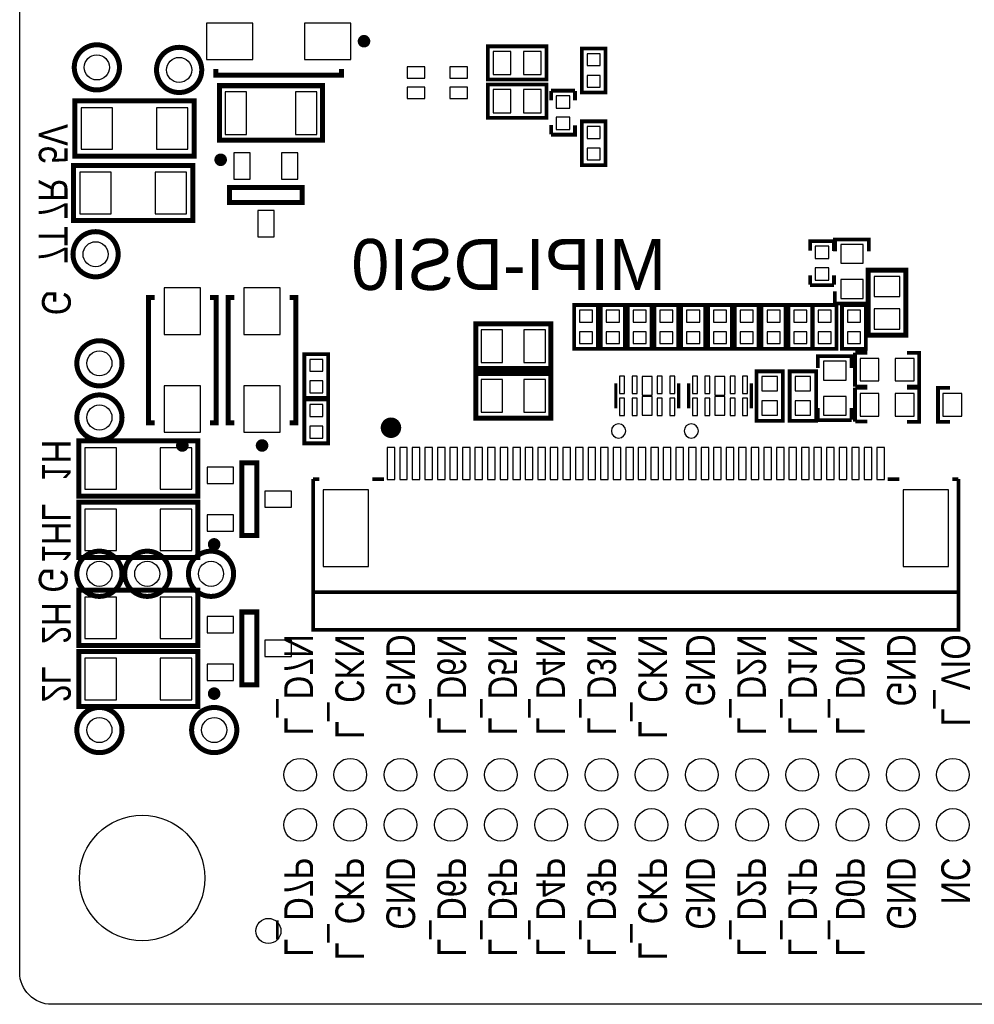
# Model space of a CAD drawing. Extents: x 0 to 360, y -1 to 107.
# Tile 10 of 15: x 215 to 253, y 2 to 41. Entities that reach past the tile are written whole.
import ezdxf
from ezdxf.enums import TextEntityAlignment as Align

# ---------------------------------------------------------------- set-up
doc = ezdxf.new("R2010")
doc.units = 0
doc.header["$MEASUREMENT"] = 0
for name, color, linetype in [('BG_OUTLINE', 6, 'CONTINUOUS'), ('BG_SILKSCREEN_BOTTOM', 7, 'CONTINUOUS'), ('PG_SILKSCREEN_BOTTOM', 7, 'CONTINUOUS'), ('PIN_BOTTOM', 1, 'CONTINUOUS')]:
    doc.layers.add(name, color=color, linetype=linetype)

msp = doc.modelspace()

# ---------------------------------------------------------------- linework, layer by layer
at = {"layer": 'BG_OUTLINE'}
msp.add_lwpolyline([(214.8544275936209, 3.15341), (214.8544275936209, 102.72141, -0.4142140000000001), (216.1244275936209, 103.99141), (358.6692275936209, 103.99141, -0.4142140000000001), (359.9392275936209, 102.72141), (359.9392275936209, 3.15341, -0.4142140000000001), (358.6692275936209, 1.883409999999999), (314.6764275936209, 1.883409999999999), (314.6764275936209, 3.102609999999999), (311.3236275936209, 3.102609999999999), (311.3236275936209, 1.883409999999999), (216.1244275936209, 1.883409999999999, -0.4142140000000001), (214.8544275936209, 3.15341)], format="xyb", dxfattribs=at)
at = {"layer": 'PG_SILKSCREEN_BOTTOM'}
for points, const_width in [([(228.6918645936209, 40.23741, 1), (228.4418015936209, 40.23741, 1), (228.6918645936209, 40.23741)], 0.250012), ([(218.8278255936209, 39.19601, -1), (217.0278295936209, 39.19601, -1), (218.8278255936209, 39.19601)], 0.2), ([(222.104425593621, 39.09441, -1), (220.3044295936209, 39.09441, -1), (222.104425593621, 39.09441)], 0.2), ([(222.983824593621, 35.516007, 1.000021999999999), (222.7338375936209, 35.516007, 0.9999780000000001), (222.983824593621, 35.516007)], 0.250012), ([(218.7770255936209, 31.75381, -1), (216.9770295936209, 31.75381, -1), (218.7770255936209, 31.75381)], 0.2), ([(218.9294255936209, 27.41041, -1), (217.1294295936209, 27.41041, -1), (218.9294255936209, 27.41041)], 0.2), ([(218.9294255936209, 25.25141, -1), (217.1294295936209, 25.25141, -1), (218.9294255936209, 25.25141)], 0.2), ([(229.8451265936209, 24.845213, -1.000016), (229.436516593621, 24.845213, -0.9999839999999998), (229.8451265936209, 24.845213)], 0.4064), ([(221.4564465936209, 24.137417, 1.000046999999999), (221.2064085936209, 24.137391, 0.999953), (221.4564465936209, 24.137417)], 0.250012), ([(224.6314205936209, 24.137417, 1.000046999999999), (224.3814345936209, 24.137391, 0.999953), (224.6314205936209, 24.137417)], 0.250012), ([(222.7234235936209, 20.200214, 0.999971), (222.4734365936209, 20.200214, 1.000029), (222.7234235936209, 20.200214)], 0.250012), ([(218.9294255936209, 19.02841, -1), (217.1294295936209, 19.02841, -1), (218.9294255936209, 19.02841)], 0.2), ([(220.8344255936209, 19.02841, -1), (219.0344295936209, 19.02841, -1), (220.8344255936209, 19.02841)], 0.2), ([(223.3744255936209, 19.02841, -1), (221.574429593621, 19.02841, -1), (223.3744255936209, 19.02841)], 0.2), ([(222.7234235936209, 14.256614, 0.999971), (222.4734365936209, 14.256614, 1.000029), (222.7234235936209, 14.256614)], 0.250012), ([(218.9294255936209, 12.80541, -1), (217.1294295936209, 12.80541, -1), (218.9294255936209, 12.80541)], 0.2), ([(223.501425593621, 12.80541, -1), (221.7014295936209, 12.80541, -1), (223.501425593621, 12.80541)], 0.2)]:
    msp.add_lwpolyline(points, format="xyb", dxfattribs=dict(at, const_width=const_width))
for points, const_width in [([(233.6250275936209, 38.71341), (235.8348275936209, 38.71341), (235.8348275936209, 40.03420999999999), (233.498027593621, 40.03420999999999), (233.498027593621, 38.71341), (233.6250275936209, 38.71341)], 0.150012), ([(238.1894325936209, 38.269012), (238.1894325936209, 39.944015), (237.2394225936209, 39.944015), (237.2394225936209, 38.194005), (238.1894325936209, 38.194005), (238.1894325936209, 38.269012)], 0.150012), ([(227.6668225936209, 39.137412), (227.6668225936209, 38.8874), (222.6668325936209, 38.8874), (222.6668325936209, 39.137412)], 0.2), ([(222.9120185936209, 36.292206), (226.9120365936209, 36.292206), (226.9120365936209, 38.467208), (222.8120185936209, 38.467208), (222.8120185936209, 36.292206), (223.1120185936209, 36.292206)], 0.2), ([(233.6250275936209, 37.18941), (235.8348275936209, 37.18941), (235.8348275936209, 38.51021), (233.498027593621, 38.51021), (233.498027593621, 37.18941), (233.6250275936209, 37.18941)], 0.150012), ([(236.0186215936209, 37.878715), (236.0186215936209, 38.253721)], 0.150012), ([(236.0202225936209, 38.267615), (236.9702325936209, 38.267615)], 0.150012), ([(236.968632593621, 37.878715), (236.968632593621, 38.253721)], 0.150012), ([(221.6764355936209, 37.857608), (217.0514255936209, 37.857608), (217.0514255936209, 35.657612), (221.8014295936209, 35.657612), (221.8014295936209, 37.857608), (221.6764355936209, 37.857608)], 0.2), ([(236.0186215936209, 36.52870500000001), (236.0186215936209, 36.903711)], 0.150012), ([(236.0202225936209, 36.517605), (236.9702325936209, 36.517605), (236.9702325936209, 36.892611)], 0.150012), ([(238.1894325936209, 35.373412), (238.1894325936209, 37.048415), (237.2394225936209, 37.048415), (237.2394225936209, 35.29840500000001), (238.1894325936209, 35.29840500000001), (238.1894325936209, 35.373412)], 0.150012), ([(221.6256355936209, 35.292208), (217.0006255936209, 35.292208), (217.0006255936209, 33.092212), (221.7506295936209, 33.092212), (221.7506295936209, 35.292208), (221.6256355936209, 35.292208)], 0.2), ([(226.1088375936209, 34.416009), (223.208817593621, 34.416009), (223.208817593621, 33.81601100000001), (226.1088375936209, 33.81601100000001), (226.1088375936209, 34.416009)], 0.2), ([(247.2826325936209, 32.273215), (246.332622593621, 32.273215), (246.332622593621, 31.898209)], 0.150012), ([(247.2842335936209, 32.262115), (247.2842335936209, 31.887109)], 0.150012), ([(247.326422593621, 31.868008), (247.326422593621, 32.343014), (248.6764325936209, 32.343014), (248.6764325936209, 31.868008)], 0.150012), ([(246.334222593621, 30.91210500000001), (246.334222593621, 30.537099)], 0.150012), ([(247.2842335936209, 30.91210500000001), (247.2842335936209, 30.537099)], 0.150012), ([(248.6489245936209, 31.01721), (248.6489245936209, 28.52801), (250.1475245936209, 28.52801), (250.1475245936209, 31.11881), (248.6489245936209, 31.11881), (248.6489245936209, 31.01721)], 0.2), ([(247.2826325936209, 30.523205), (246.332622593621, 30.523205)], 0.150012), ([(247.321723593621, 29.808018), (247.321723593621, 30.282998)], 0.150012), ([(248.671733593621, 30.282998), (248.671733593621, 29.808018)], 0.150012), ([(220.2314295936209, 25.037415), (219.9814175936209, 25.037415), (219.9814175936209, 30.03740500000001), (220.2314295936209, 30.03740500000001)], 0.2), ([(222.4314255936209, 25.037415), (222.6814375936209, 25.037415), (222.6814375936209, 30.03740500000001), (222.4314255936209, 30.03740500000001)], 0.2), ([(223.4064295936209, 25.037415), (223.156417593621, 25.037415), (223.156417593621, 30.03740500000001), (223.4064295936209, 30.03740500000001)], 0.2), ([(225.6064255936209, 25.037415), (225.8564375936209, 25.037415), (225.8564375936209, 30.03740500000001), (225.6064255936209, 30.03740500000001)], 0.2), ([(236.9346225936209, 29.658208), (236.9346225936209, 27.983205), (237.8846325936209, 27.983205), (237.8846325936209, 29.733215), (236.9346225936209, 29.733215), (236.9346225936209, 29.658208)], 0.150012), ([(238.0014225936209, 29.658208), (238.0014225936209, 27.983205), (238.951432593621, 27.983205), (238.951432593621, 29.733215), (238.0014225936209, 29.733215), (238.0014225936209, 29.658208)], 0.150012), ([(239.0682225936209, 29.658208), (239.0682225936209, 27.983205), (240.018232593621, 27.983205), (240.018232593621, 29.733215), (239.0682225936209, 29.733215), (239.0682225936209, 29.658208)], 0.150012), ([(240.1350225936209, 29.658208), (240.1350225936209, 27.983205), (241.0850325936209, 27.983205), (241.0850325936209, 29.733215), (240.1350225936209, 29.733215), (240.1350225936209, 29.658208)], 0.150012), ([(241.2018225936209, 29.658208), (241.2018225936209, 27.983205), (242.1518325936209, 27.983205), (242.1518325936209, 29.733215), (241.2018225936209, 29.733215), (241.2018225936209, 29.658208)], 0.150012), ([(242.2686225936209, 29.658208), (242.2686225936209, 27.983205), (243.218632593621, 27.983205), (243.218632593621, 29.733215), (242.2686225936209, 29.733215), (242.2686225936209, 29.658208)], 0.150012), ([(243.3354225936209, 29.658208), (243.3354225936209, 27.983205), (244.285432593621, 27.983205), (244.285432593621, 29.733215), (243.3354225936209, 29.733215), (243.3354225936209, 29.658208)], 0.150012), ([(244.4022225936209, 29.658208), (244.4022225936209, 27.983205), (245.352232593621, 27.983205), (245.352232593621, 29.733215), (244.4022225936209, 29.733215), (244.4022225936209, 29.658208)], 0.150012), ([(245.469022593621, 29.658208), (245.469022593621, 27.983205), (246.4190325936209, 27.983205), (246.4190325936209, 29.733215), (245.469022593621, 29.733215), (245.469022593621, 29.658208)], 0.150012), ([(246.4342225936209, 29.658208), (246.4342225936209, 27.983205), (247.3842325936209, 27.983205), (247.3842325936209, 29.733215), (246.4342225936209, 29.733215), (246.4342225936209, 29.658208)], 0.150012), ([(247.326422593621, 29.793006), (248.6764325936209, 29.793006)], 0.150012), ([(247.6026225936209, 29.658208), (247.6026225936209, 27.983205), (248.552632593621, 27.983205), (248.552632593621, 29.733215), (247.6026225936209, 29.733215), (247.6026225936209, 29.658208)], 0.150012), ([(233.117027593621, 27.20721), (236.012627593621, 27.20721), (236.012627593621, 28.98521), (233.0154275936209, 28.98521), (233.0154275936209, 27.20721), (233.117027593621, 27.20721)], 0.2), ([(227.140432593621, 26.102412), (227.140432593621, 27.777415), (226.190422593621, 27.777415), (226.190422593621, 26.027405), (227.140432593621, 26.027405), (227.140432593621, 26.102412)], 0.150012), ([(248.1234235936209, 27.831415), (248.1234235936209, 26.481405)], 0.150012), ([(248.138435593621, 27.836114), (248.613415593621, 27.836114)], 0.150012), ([(250.1984255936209, 27.831415), (250.6734315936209, 27.831415), (250.6734315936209, 26.481405), (250.1984255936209, 26.481405)], 0.150012), ([(246.6406225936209, 27.21980800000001), (246.6406225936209, 27.694814), (247.9906325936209, 27.694814), (247.9906325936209, 27.21980800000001)], 0.150012), ([(233.117027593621, 25.22601), (236.012627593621, 25.22601), (236.012627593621, 27.00401), (233.0154275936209, 27.00401), (233.0154275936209, 25.22601), (233.117027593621, 25.22601)], 0.2), ([(244.1998345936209, 27.040002), (244.1998345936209, 25.115012), (245.2498205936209, 25.115012), (245.2498205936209, 27.090014), (244.1998345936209, 27.090014), (244.1998345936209, 27.040002)], 0.150012), ([(245.5206345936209, 27.040002), (245.5206345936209, 25.115012), (246.5706205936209, 25.115012), (246.5706205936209, 27.090014), (245.5206345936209, 27.090014), (245.5206345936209, 27.040002)], 0.150012), ([(238.5981185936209, 25.614909), (238.5981185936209, 26.614907)], 0.127), ([(241.0979365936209, 25.614909), (241.0979365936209, 26.614907)], 0.127), ([(241.493718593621, 25.614909), (241.493718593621, 26.614907)], 0.127), ([(243.9935365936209, 25.614909), (243.9935365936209, 26.614907)], 0.127), ([(248.1234235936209, 26.434415), (248.1234235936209, 25.08440500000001)], 0.150012), ([(248.613415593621, 26.486104), (248.138435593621, 26.486104)], 0.150012), ([(248.138435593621, 26.439114), (248.613415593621, 26.439114)], 0.150012), ([(250.1984255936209, 26.434415), (250.6734315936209, 26.434415), (250.6734315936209, 25.08440500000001), (250.1984255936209, 25.08440500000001)], 0.150012), ([(251.900429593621, 25.08440500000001), (251.4254235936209, 25.08440500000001), (251.4254235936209, 26.434415), (251.900429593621, 26.434415)], 0.150012), ([(227.140432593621, 24.299012), (227.140432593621, 25.974015), (226.190422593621, 25.974015), (226.190422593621, 24.224005), (227.140432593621, 24.224005), (227.140432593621, 24.299012)], 0.150012), ([(246.6359235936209, 25.159818), (246.6359235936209, 25.634798)], 0.150012), ([(247.9859335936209, 25.634798), (247.9859335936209, 25.159818)], 0.150012), ([(246.6406225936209, 25.144806), (247.9906325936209, 25.144806)], 0.150012), ([(248.613415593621, 25.089104), (248.138435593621, 25.089104)], 0.150012), ([(221.8288355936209, 24.319408), (217.2038255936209, 24.319408), (217.2038255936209, 22.119412), (221.953829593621, 22.119412), (221.953829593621, 24.319408), (221.8288355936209, 24.319408)], 0.2), ([(223.6984285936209, 23.45022), (223.6984285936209, 20.5502), (224.2984265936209, 20.5502), (224.2984265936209, 23.45022), (223.6984285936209, 23.45022)], 0.2), ([(226.540916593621, 22.797821), (226.540916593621, 18.296915), (252.2407385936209, 18.296915)], 0.149911), ([(226.7873225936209, 22.797821), (226.540916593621, 22.797821)], 0.149911), ([(229.360316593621, 22.797821), (228.8955225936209, 22.797821)], 0.149911), ([(249.8861325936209, 22.797821), (249.4213385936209, 22.797821)], 0.149911), ([(252.2407385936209, 22.797821), (251.9943325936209, 22.797821)], 0.149911), ([(252.2407385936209, 18.296915), (252.2407385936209, 22.797821)], 0.149911), ([(221.8288355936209, 21.881008), (217.2038255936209, 21.881008), (217.2038255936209, 19.681012), (221.953829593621, 19.681012), (221.953829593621, 21.881008), (221.8288355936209, 21.881008)], 0.2), ([(221.8288355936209, 18.375808), (217.2038255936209, 18.375808), (217.2038255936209, 16.175812), (221.953829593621, 16.175812), (221.953829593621, 18.375808), (221.8288355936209, 18.375808)], 0.2), ([(252.2407385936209, 16.798315), (252.2407385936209, 18.296915), (226.540916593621, 18.296915), (226.540916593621, 16.798315), (252.2407385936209, 16.798315)], 0.149911), ([(223.6984285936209, 17.50662), (223.6984285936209, 14.6066), (224.2984265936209, 14.6066), (224.2984265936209, 17.50662), (223.6984285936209, 17.50662)], 0.2), ([(221.8288355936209, 15.937408), (217.2038255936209, 15.937408), (217.2038255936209, 13.737412), (221.953829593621, 13.737412), (221.953829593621, 15.937408), (221.8288355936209, 15.937408)], 0.2)]:
    msp.add_lwpolyline(points, dxfattribs=dict(at, const_width=const_width))
for points in [[(238.9890245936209, 24.71801, 1), (238.421030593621, 24.71801, 1)], [(241.8846245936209, 24.71801, 1), (241.316630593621, 24.71801, 1)]]:
    msp.add_lwpolyline(points, format="xyb", close=True, dxfattribs=at)
at = {"layer": 'PIN_BOTTOM'}
for points in [[(224.141835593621, 39.512392), (224.141835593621, 40.96240199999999), (222.2918265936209, 40.96240199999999), (222.2918265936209, 39.512392)], [(228.041853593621, 39.512392), (228.041853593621, 40.96240199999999), (226.1918445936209, 40.96240199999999), (226.1918445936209, 39.512392)], [(234.4164285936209, 39.833804), (233.7164295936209, 39.833804), (233.7164295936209, 38.913816), (234.4164285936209, 38.913816)], [(235.6164255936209, 39.833804), (234.9164265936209, 39.833804), (234.9164265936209, 38.913816), (235.6164255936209, 38.913816)], [(237.4544335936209, 39.734007), (237.4544335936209, 39.264006), (237.9744215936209, 39.264006), (237.9744215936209, 39.734007)], [(230.2914175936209, 39.211415), (230.2914175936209, 38.76140299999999), (230.9914155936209, 38.76140299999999), (230.9914155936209, 39.211415)], [(231.9914395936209, 39.211415), (231.9914395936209, 38.76140299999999), (232.691437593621, 38.76140299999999), (232.691437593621, 39.211415)], [(237.4544335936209, 38.874014), (237.4544335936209, 38.404013), (237.9744215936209, 38.404013), (237.9744215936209, 38.874014)], [(223.8870355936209, 38.217208), (223.0370245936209, 38.217208), (223.0370245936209, 36.517212), (223.8870355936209, 36.517212)], [(226.6870305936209, 38.217208), (225.8370195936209, 38.217208), (225.8370195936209, 36.517212), (226.6870305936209, 36.517212)], [(230.2914175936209, 38.411417), (230.2914175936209, 37.961405), (230.9914155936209, 37.961405), (230.9914155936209, 38.411417)], [(231.9914395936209, 38.411417), (231.9914395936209, 37.961405), (232.691437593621, 37.961405), (232.691437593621, 38.411417)], [(234.4164285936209, 38.309804), (233.7164295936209, 38.309804), (233.7164295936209, 37.389816), (234.4164285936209, 37.389816)], [(235.6164255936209, 38.309804), (234.9164265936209, 38.309804), (234.9164265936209, 37.389816), (235.6164255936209, 37.389816)], [(236.2252255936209, 38.06760199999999), (236.2252255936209, 37.577611), (236.7652295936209, 37.577611), (236.7652295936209, 38.06760199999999)], [(218.5514485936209, 35.932593), (218.5514485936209, 37.582602), (217.3014385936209, 37.582602), (217.3014385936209, 35.932593)], [(221.551442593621, 35.932593), (221.551442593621, 37.582602), (220.301432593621, 37.582602), (220.301432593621, 35.932593)], [(236.2252255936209, 37.207609), (236.2252255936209, 36.717618), (236.7652295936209, 36.717618), (236.7652295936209, 37.207609)], [(237.4544335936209, 36.838407), (237.4544335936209, 36.368406), (237.9744215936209, 36.368406), (237.9744215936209, 36.838407)], [(224.0338225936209, 35.791026), (223.383810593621, 35.791026), (223.383810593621, 34.741015), (224.0338225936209, 34.741015)], [(225.9338435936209, 35.791026), (225.2838325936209, 35.791026), (225.2838325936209, 34.741015), (225.9338435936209, 34.741015)], [(237.4544335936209, 35.978414), (237.4544335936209, 35.508413), (237.9744215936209, 35.508413), (237.9744215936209, 35.978414)], [(218.5006485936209, 33.367193), (218.5006485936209, 35.017202), (217.2506385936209, 35.017202), (217.2506385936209, 33.367193)], [(221.5006425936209, 33.367193), (221.5006425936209, 35.017202), (220.2506325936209, 35.017202), (220.2506325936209, 33.367193)], [(224.9838335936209, 33.491005), (224.3338215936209, 33.491005), (224.3338215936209, 32.440994), (224.9838335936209, 32.440994)], [(247.077629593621, 31.58319800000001), (247.077629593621, 32.07319), (246.537625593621, 32.07319), (246.537625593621, 31.58319800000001)], [(248.4514395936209, 31.393003), (248.4514395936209, 32.143014), (247.5514415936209, 32.143014), (247.5514415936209, 31.393003)], [(247.077629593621, 30.723205), (247.077629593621, 31.213196), (246.537625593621, 31.213196), (246.537625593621, 30.723205)], [(248.4514395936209, 29.99300600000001), (248.4514395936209, 30.743017), (247.5514415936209, 30.743017), (247.5514415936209, 29.99300600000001)], [(249.9084345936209, 30.073422), (249.9084345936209, 30.873421), (248.8884465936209, 30.873421), (248.8884465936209, 30.073422)], [(220.6064225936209, 28.562414), (222.056432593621, 28.562414), (222.056432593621, 30.412423), (220.6064225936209, 30.412423)], [(223.7814225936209, 28.562414), (225.231432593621, 28.562414), (225.231432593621, 30.412423), (223.7814225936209, 30.412423)], [(237.669621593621, 29.05320600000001), (237.669621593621, 29.523207), (237.149633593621, 29.523207), (237.149633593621, 29.05320600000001)], [(238.736421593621, 29.05320600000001), (238.736421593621, 29.523207), (238.2164335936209, 29.523207), (238.2164335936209, 29.05320600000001)], [(239.8032215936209, 29.05320600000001), (239.8032215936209, 29.523207), (239.2832335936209, 29.523207), (239.2832335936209, 29.05320600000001)], [(240.8700215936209, 29.05320600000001), (240.8700215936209, 29.523207), (240.3500335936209, 29.523207), (240.3500335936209, 29.05320600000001)], [(241.9368215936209, 29.05320600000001), (241.9368215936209, 29.523207), (241.416833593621, 29.523207), (241.416833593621, 29.05320600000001)], [(243.003621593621, 29.05320600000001), (243.003621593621, 29.523207), (242.4836335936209, 29.523207), (242.4836335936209, 29.05320600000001)], [(244.070421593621, 29.05320600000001), (244.070421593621, 29.523207), (243.5504335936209, 29.523207), (243.5504335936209, 29.05320600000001)], [(245.1372215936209, 29.05320600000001), (245.1372215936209, 29.523207), (244.6172335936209, 29.523207), (244.6172335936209, 29.05320600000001)], [(246.2040215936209, 29.05320600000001), (246.2040215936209, 29.523207), (245.684033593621, 29.523207), (245.684033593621, 29.05320600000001)], [(247.1692215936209, 29.05320600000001), (247.1692215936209, 29.523207), (246.649233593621, 29.523207), (246.649233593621, 29.05320600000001)], [(248.337621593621, 29.05320600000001), (248.337621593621, 29.523207), (247.8176335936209, 29.523207), (247.8176335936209, 29.05320600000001)], [(249.9084345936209, 28.773399), (249.9084345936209, 29.573398), (248.8884465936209, 29.573398), (248.8884465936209, 28.773399)], [(234.089022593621, 28.746209), (233.2390105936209, 28.746209), (233.2390105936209, 27.446211), (234.089022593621, 27.446211)], [(235.7890445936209, 28.746209), (234.9390325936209, 28.746209), (234.9390325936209, 27.446211), (235.7890445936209, 27.446211)], [(237.669621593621, 28.193213), (237.669621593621, 28.663214), (237.149633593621, 28.663214), (237.149633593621, 28.193213)], [(238.736421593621, 28.193213), (238.736421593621, 28.663214), (238.2164335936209, 28.663214), (238.2164335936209, 28.193213)], [(239.8032215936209, 28.193213), (239.8032215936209, 28.663214), (239.2832335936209, 28.663214), (239.2832335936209, 28.193213)], [(240.8700215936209, 28.193213), (240.8700215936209, 28.663214), (240.3500335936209, 28.663214), (240.3500335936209, 28.193213)], [(241.9368215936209, 28.193213), (241.9368215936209, 28.663214), (241.416833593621, 28.663214), (241.416833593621, 28.193213)], [(243.003621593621, 28.193213), (243.003621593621, 28.663214), (242.4836335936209, 28.663214), (242.4836335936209, 28.193213)], [(244.070421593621, 28.193213), (244.070421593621, 28.663214), (243.5504335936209, 28.663214), (243.5504335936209, 28.193213)], [(245.1372215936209, 28.193213), (245.1372215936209, 28.663214), (244.6172335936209, 28.663214), (244.6172335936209, 28.193213)], [(246.2040215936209, 28.193213), (246.2040215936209, 28.663214), (245.684033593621, 28.663214), (245.684033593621, 28.193213)], [(247.1692215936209, 28.193213), (247.1692215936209, 28.663214), (246.649233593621, 28.663214), (246.649233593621, 28.193213)], [(248.337621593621, 28.193213), (248.337621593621, 28.663214), (247.8176335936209, 28.663214), (247.8176335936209, 28.193213)], [(226.4054335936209, 27.567407), (226.4054335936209, 27.097406), (226.9254215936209, 27.097406), (226.9254215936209, 27.567407)], [(247.7656395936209, 26.744803), (247.7656395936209, 27.494814), (246.865641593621, 27.494814), (246.865641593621, 26.744803)], [(248.3234235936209, 26.706411), (249.0734345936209, 26.706411), (249.0734345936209, 27.606409), (248.3234235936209, 27.606409)], [(249.723420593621, 26.706411), (250.473431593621, 26.706411), (250.473431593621, 27.606409), (249.723420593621, 27.606409)], [(226.4054335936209, 26.70741400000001), (226.4054335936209, 26.237413), (226.9254215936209, 26.237413), (226.9254215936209, 26.70741400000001)], [(234.089022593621, 26.765009), (233.2390105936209, 26.765009), (233.2390105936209, 25.465011), (234.089022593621, 25.465011)], [(235.7890445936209, 26.765009), (234.9390325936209, 26.765009), (234.9390325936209, 25.465011), (235.7890445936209, 25.465011)], [(238.7480295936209, 26.892402), (238.7480295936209, 26.212394), (238.9480295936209, 26.212394), (238.9480295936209, 26.892402)], [(239.2481305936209, 26.892402), (239.2481305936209, 26.212394), (239.4481295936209, 26.212394), (239.4481295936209, 26.892402)], [(239.6480275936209, 26.885214), (239.6480275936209, 26.135203), (240.0480275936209, 26.135203), (240.0480275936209, 26.885214)], [(240.247925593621, 26.892402), (240.247925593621, 26.212394), (240.4479245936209, 26.212394), (240.4479245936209, 26.892402)], [(240.748025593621, 26.892402), (240.748025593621, 26.212394), (240.9480255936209, 26.212394), (240.9480255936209, 26.892402)], [(241.6436295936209, 26.892402), (241.6436295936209, 26.212394), (241.843629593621, 26.212394), (241.843629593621, 26.892402)], [(242.1437305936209, 26.892402), (242.1437305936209, 26.212394), (242.343729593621, 26.212394), (242.343729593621, 26.892402)], [(242.543627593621, 26.885214), (242.543627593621, 26.135203), (242.9436275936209, 26.135203), (242.9436275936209, 26.885214)], [(243.143525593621, 26.892402), (243.143525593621, 26.212394), (243.3435245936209, 26.212394), (243.3435245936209, 26.892402)], [(243.6436255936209, 26.892402), (243.6436255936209, 26.212394), (243.8436255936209, 26.212394), (243.8436255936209, 26.892402)], [(245.0348345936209, 26.310006), (245.0348345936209, 26.880007), (244.4148455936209, 26.880007), (244.4148455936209, 26.310006)], [(246.3556345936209, 26.310006), (246.3556345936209, 26.880007), (245.7356455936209, 26.880007), (245.7356455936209, 26.310006)], [(220.6064225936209, 24.662397), (222.056432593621, 24.662397), (222.056432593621, 26.512406), (220.6064225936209, 26.512406)], [(223.7814225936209, 24.662397), (225.231432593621, 24.662397), (225.231432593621, 26.512406), (223.7814225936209, 26.512406)], [(238.7480295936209, 26.01762600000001), (238.7480295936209, 25.337618), (238.9480295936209, 25.337618), (238.9480295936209, 26.01762600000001)], [(239.2481305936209, 26.01762600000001), (239.2481305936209, 25.337618), (239.4481295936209, 25.337618), (239.4481295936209, 26.01762600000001)], [(239.6480275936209, 26.094817), (239.6480275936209, 25.344806), (240.0480275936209, 25.344806), (240.0480275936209, 26.094817)], [(240.247925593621, 26.01762600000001), (240.247925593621, 25.337618), (240.4479245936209, 25.337618), (240.4479245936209, 26.01762600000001)], [(240.748025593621, 26.01762600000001), (240.748025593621, 25.337618), (240.9480255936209, 25.337618), (240.9480255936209, 26.01762600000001)], [(241.6436295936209, 26.01762600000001), (241.6436295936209, 25.337618), (241.843629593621, 25.337618), (241.843629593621, 26.01762600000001)], [(242.1437305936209, 26.01762600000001), (242.1437305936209, 25.337618), (242.343729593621, 25.337618), (242.343729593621, 26.01762600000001)], [(242.543627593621, 26.094817), (242.543627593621, 25.344806), (242.9436275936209, 25.344806), (242.9436275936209, 26.094817)], [(243.143525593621, 26.01762600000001), (243.143525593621, 25.337618), (243.3435245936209, 25.337618), (243.3435245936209, 26.01762600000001)], [(243.6436255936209, 26.01762600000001), (243.6436255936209, 25.337618), (243.8436255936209, 25.337618), (243.8436255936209, 26.01762600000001)], [(245.0348345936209, 25.349987), (245.0348345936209, 25.919989), (244.4148455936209, 25.919989), (244.4148455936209, 25.349987)], [(246.3556345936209, 25.349987), (246.3556345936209, 25.919989), (245.7356455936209, 25.919989), (245.7356455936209, 25.349987)], [(247.7656395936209, 25.344806), (247.7656395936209, 26.094817), (246.865641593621, 26.094817), (246.865641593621, 25.344806)], [(248.3234235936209, 25.309411), (249.0734345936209, 25.309411), (249.0734345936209, 26.209409), (248.3234235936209, 26.209409)], [(249.723420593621, 25.309411), (250.473431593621, 25.309411), (250.473431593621, 26.209409), (249.723420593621, 26.209409)], [(252.3754345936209, 26.209409), (251.625423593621, 26.209409), (251.625423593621, 25.309411), (252.3754345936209, 25.309411)], [(226.4054335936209, 25.76400700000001), (226.4054335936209, 25.294006), (226.9254215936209, 25.294006), (226.9254215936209, 25.76400700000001)], [(226.4054335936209, 24.904014), (226.4054335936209, 24.434013), (226.9254215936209, 24.434013), (226.9254215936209, 24.904014)], [(218.7038485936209, 22.394393), (218.7038485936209, 24.044402), (217.4538385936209, 24.044402), (217.4538385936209, 22.394393)], [(221.7038425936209, 22.394393), (221.7038425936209, 24.044402), (220.4538325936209, 24.044402), (220.4538325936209, 22.394393)], [(229.7921165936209, 22.78761), (229.7921165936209, 24.05761), (229.4873165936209, 24.05761), (229.4873165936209, 22.78761)], [(230.2925225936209, 22.78761), (230.2925225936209, 24.05761), (229.9877225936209, 24.05761), (229.9877225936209, 22.78761)], [(230.792927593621, 22.78761), (230.792927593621, 24.05761), (230.4881275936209, 24.05761), (230.4881275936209, 22.78761)], [(231.2933325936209, 22.78761), (231.2933325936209, 24.05761), (230.9885325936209, 24.05761), (230.9885325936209, 22.78761)], [(231.7937385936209, 22.78761), (231.7937385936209, 24.05761), (231.4889385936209, 24.05761), (231.4889385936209, 22.78761)], [(232.2940165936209, 22.78761), (232.2940165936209, 24.05761), (231.9892165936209, 24.05761), (231.9892165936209, 22.78761)], [(232.7944225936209, 22.78761), (232.7944225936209, 24.05761), (232.489622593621, 24.05761), (232.489622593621, 22.78761)], [(233.2923385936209, 22.78761), (233.2923385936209, 24.05761), (232.987538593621, 24.05761), (232.987538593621, 22.78761)], [(233.792616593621, 22.78761), (233.792616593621, 24.05761), (233.4878165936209, 24.05761), (233.4878165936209, 22.78761)], [(234.293022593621, 22.78761), (234.293022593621, 24.05761), (233.9882225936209, 24.05761), (233.9882225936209, 22.78761)], [(234.7934275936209, 22.78761), (234.7934275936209, 24.05761), (234.488627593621, 24.05761), (234.488627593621, 22.78761)], [(235.2938325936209, 22.78761), (235.2938325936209, 24.05761), (234.9890325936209, 24.05761), (234.9890325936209, 22.78761)], [(235.794238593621, 22.78761), (235.794238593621, 24.05761), (235.4894385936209, 24.05761), (235.4894385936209, 22.78761)], [(236.2920275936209, 22.78761), (236.2920275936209, 24.05761), (235.9872275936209, 24.05761), (235.9872275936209, 22.78761)], [(236.7924325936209, 22.78761), (236.7924325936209, 24.05761), (236.4876325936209, 24.05761), (236.4876325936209, 22.78761)], [(237.2928385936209, 22.78761), (237.2928385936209, 24.05761), (236.9880385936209, 24.05761), (236.9880385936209, 22.78761)], [(237.7931165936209, 22.78761), (237.7931165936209, 24.05761), (237.4883165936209, 24.05761), (237.4883165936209, 22.78761)], [(238.2935225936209, 22.78761), (238.2935225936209, 24.05761), (237.9887225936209, 24.05761), (237.9887225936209, 22.78761)], [(238.7939275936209, 22.78761), (238.7939275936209, 24.05761), (238.4891275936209, 24.05761), (238.4891275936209, 22.78761)], [(239.2943325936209, 22.78761), (239.2943325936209, 24.05761), (238.9895325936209, 24.05761), (238.9895325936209, 22.78761)], [(239.7921225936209, 22.78761), (239.7921225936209, 24.05761), (239.4873225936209, 24.05761), (239.4873225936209, 22.78761)], [(240.292527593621, 22.78761), (240.292527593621, 24.05761), (239.9877275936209, 24.05761), (239.9877275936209, 22.78761)], [(240.7929325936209, 22.78761), (240.7929325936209, 24.05761), (240.488132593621, 24.05761), (240.488132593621, 22.78761)], [(241.2933385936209, 22.78761), (241.2933385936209, 24.05761), (240.988538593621, 24.05761), (240.988538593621, 22.78761)], [(241.793616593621, 22.78761), (241.793616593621, 24.05761), (241.488816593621, 24.05761), (241.488816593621, 22.78761)], [(242.2940225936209, 22.78761), (242.2940225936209, 24.05761), (241.989222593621, 24.05761), (241.989222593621, 22.78761)], [(242.7944275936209, 22.78761), (242.7944275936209, 24.05761), (242.4896275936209, 24.05761), (242.4896275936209, 22.78761)], [(243.2922165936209, 22.78761), (243.2922165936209, 24.05761), (242.9874165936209, 24.05761), (242.9874165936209, 22.78761)], [(243.7926225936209, 22.78761), (243.7926225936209, 24.05761), (243.4878225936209, 24.05761), (243.4878225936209, 22.78761)], [(244.2930275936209, 22.78761), (244.2930275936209, 24.05761), (243.9882275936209, 24.05761), (243.9882275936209, 22.78761)], [(244.7934325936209, 22.78761), (244.7934325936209, 24.05761), (244.4886325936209, 24.05761), (244.4886325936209, 22.78761)], [(245.2938385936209, 22.78761), (245.2938385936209, 24.05761), (244.989038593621, 24.05761), (244.989038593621, 22.78761)], [(245.794116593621, 22.78761), (245.794116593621, 24.05761), (245.4893165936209, 24.05761), (245.4893165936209, 22.78761)], [(246.292032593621, 22.78761), (246.292032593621, 24.05761), (245.9872325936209, 24.05761), (245.9872325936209, 22.78761)], [(246.792438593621, 22.78761), (246.792438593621, 24.05761), (246.4876385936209, 24.05761), (246.4876385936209, 22.78761)], [(247.2927165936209, 22.78761), (247.2927165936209, 24.05761), (246.9879165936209, 24.05761), (246.9879165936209, 22.78761)], [(247.793122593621, 22.78761), (247.793122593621, 24.05761), (247.4883225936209, 24.05761), (247.4883225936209, 22.78761)], [(248.293527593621, 22.78761), (248.293527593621, 24.05761), (247.988727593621, 24.05761), (247.988727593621, 22.78761)], [(248.7939325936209, 22.78761), (248.7939325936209, 24.05761), (248.4891325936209, 24.05761), (248.4891325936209, 22.78761)], [(249.2943385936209, 22.78761), (249.2943385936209, 24.05761), (248.9895385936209, 24.05761), (248.9895385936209, 22.78761)], [(222.3234115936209, 23.275226), (222.3234115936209, 22.625215), (223.3734225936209, 22.625215), (223.3734225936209, 23.275226)], [(228.7431225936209, 19.322999), (228.7431225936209, 22.370999), (226.9397225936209, 22.370999), (226.9397225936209, 19.322999)], [(251.8419325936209, 19.322999), (251.8419325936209, 22.370999), (250.038532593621, 22.370999), (250.038532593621, 19.322999)], [(224.6234325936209, 22.325216), (224.6234325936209, 21.675204), (225.6734435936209, 21.675204), (225.6734435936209, 22.325216)], [(218.7038485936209, 19.955993), (218.7038485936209, 21.60600200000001), (217.4538385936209, 21.60600200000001), (217.4538385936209, 19.955993)], [(221.7038425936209, 19.955993), (221.7038425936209, 21.60600200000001), (220.4538325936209, 21.60600200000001), (220.4538325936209, 19.955993)], [(222.3234115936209, 21.375205), (222.3234115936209, 20.725193), (223.3734225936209, 20.725193), (223.3734225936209, 21.375205)], [(218.7038485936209, 16.450793), (218.7038485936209, 18.100802), (217.4538385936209, 18.100802), (217.4538385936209, 16.450793)], [(221.7038425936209, 16.450793), (221.7038425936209, 18.100802), (220.4538325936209, 18.100802), (220.4538325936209, 16.450793)], [(222.3234115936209, 17.331626), (222.3234115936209, 16.681615), (223.3734225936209, 16.681615), (223.3734225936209, 17.331626)], [(224.6234325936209, 16.381616), (224.6234325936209, 15.731604), (225.6734435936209, 15.731604), (225.6734435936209, 16.381616)], [(218.7038485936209, 14.012393), (218.7038485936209, 15.662402), (217.4538385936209, 15.662402), (217.4538385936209, 14.012393)], [(221.7038425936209, 14.012393), (221.7038425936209, 15.662402), (220.4538325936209, 15.662402), (220.4538325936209, 14.012393)], [(222.3234115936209, 15.431605), (222.3234115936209, 14.781594), (223.3734225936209, 14.781594), (223.3734225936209, 15.431605)]]:
    msp.add_lwpolyline(points, close=True, dxfattribs=at)
for centre, radius in [((217.9278275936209, 39.19601), 0.499999), ((221.204427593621, 39.09441), 0.499999), ((217.8770275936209, 31.75381), 0.499999), ((218.0294275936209, 27.41041), 0.499999), ((218.0294275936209, 25.25141), 0.499999), ((218.0294275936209, 19.02841), 0.499999), ((219.9344275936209, 19.02841), 0.499999), ((222.4744275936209, 19.02841), 0.499999), ((218.0294275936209, 12.80541), 0.499999), ((222.601427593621, 12.80541), 0.499999), ((226.0212325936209, 11.02741), 0.6499990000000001), ((228.0212285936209, 11.02741), 0.6499990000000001), ((230.0212245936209, 11.02741), 0.6499990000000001), ((232.021220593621, 11.02741), 0.6499990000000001), ((234.0212165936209, 11.02741), 0.6499990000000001), ((236.0212385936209, 11.02741), 0.6499990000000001), ((238.0212345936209, 11.02741), 0.6499990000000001), ((240.0212305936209, 11.02741), 0.6499990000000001), ((242.021226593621, 11.02741), 0.6499990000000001), ((244.021222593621, 11.02741), 0.6499990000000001), ((246.0212185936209, 11.02741), 0.6499990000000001), ((248.0212395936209, 11.02741), 0.6499990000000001), ((250.0212355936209, 11.02741), 0.6499990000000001), ((252.0212315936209, 11.02741), 0.6499990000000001), ((219.7312275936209, 6.912609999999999), 2.499995), ((226.0212325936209, 9.027414), 0.6499990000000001), ((228.0212285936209, 9.027414), 0.6499990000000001), ((230.0212245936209, 9.027414), 0.6499990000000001), ((232.021220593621, 9.027414), 0.6499990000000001), ((234.0212165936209, 9.027414), 0.6499990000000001), ((236.0212385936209, 9.027414), 0.6499990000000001), ((238.0212345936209, 9.027414), 0.6499990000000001), ((240.0212305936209, 9.027414), 0.6499990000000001), ((242.021226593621, 9.027414), 0.6499990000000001), ((244.021222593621, 9.027414), 0.6499990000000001), ((246.0212185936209, 9.027414), 0.6499990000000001), ((248.0212395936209, 9.027414), 0.6499990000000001), ((250.0212355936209, 9.027414), 0.6499990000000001), ((252.0212315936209, 9.027414), 0.6499990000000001), ((224.7604275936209, 4.804409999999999), 0.499999)]:
    msp.add_circle(centre, radius, dxfattribs=at)

# ---------------------------------------------------------------- texts
at = {"layer": 'BG_SILKSCREEN_BOTTOM', "text_generation_flag": 2, "width": 0.844444}
for s, p in [('5V', (215.6164275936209, 36.93541)), ('7R', (215.6164275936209, 34.77641)), ('7T', (215.6164275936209, 32.87141)), ('G', (215.7434275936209, 30.33141)), ('1H', (215.7434275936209, 24.36241)), ('1HL', (215.7434275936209, 21.82241)), ('G', (215.6164275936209, 19.28241)), ('2H', (215.7434275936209, 17.88541)), ('L_D7N', (225.395427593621, 16.61541)), ('L_CKN', (227.427427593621, 16.61541)), ('GND', (229.4594275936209, 16.61541)), ('L_D6N', (231.4914275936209, 16.61541)), ('L_D5N', (233.5234275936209, 16.61541)), ('L_D4N', (235.4284275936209, 16.61541)), ('L_D3N', (237.460427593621, 16.61541)), ('L_CKN', (239.4924275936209, 16.61541)), ('GND', (241.3974275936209, 16.61541)), ('L_D2N', (243.4294275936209, 16.61541)), ('L_D1N', (245.461427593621, 16.61541)), ('L_D0N', (247.3664275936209, 16.61541)), ('GND', (249.398427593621, 16.61541)), ('L_VIO', (251.5574275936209, 16.61541)), ('2L', (215.7434275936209, 15.34541)), ('L_D7P', (225.395427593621, 7.725409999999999)), ('L_CKP', (227.427427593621, 7.725409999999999)), ('GND', (229.4594275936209, 7.725409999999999)), ('L_D6P', (231.4914275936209, 7.725409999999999)), ('L_D5P', (233.5234275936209, 7.725409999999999)), ('L_D4P', (235.4284275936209, 7.725409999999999)), ('L_D3P', (237.460427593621, 7.725409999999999)), ('L_CKP', (239.4924275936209, 7.725409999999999)), ('GND', (241.3974275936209, 7.725409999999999)), ('L_D2P', (243.4294275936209, 7.725409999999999)), ('L_D1P', (245.461427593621, 7.725409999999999)), ('L_D0P', (247.3664275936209, 7.725409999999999)), ('GND', (249.398427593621, 7.725409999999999)), ('NC', (251.5574275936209, 7.725409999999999))]:
    msp.add_text(s, height=1.143, rotation=270, dxfattribs=at).set_placement(p, align=Align.RIGHT)
at = {"layer": 'BG_SILKSCREEN_BOTTOM', "text_generation_flag": 2}
msp.add_text('MIPI-DSI0', height=2.032, dxfattribs=at).set_placement((228.0624275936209, 30.33141), align=Align.RIGHT)

doc.saveas('drawing.dxf')
